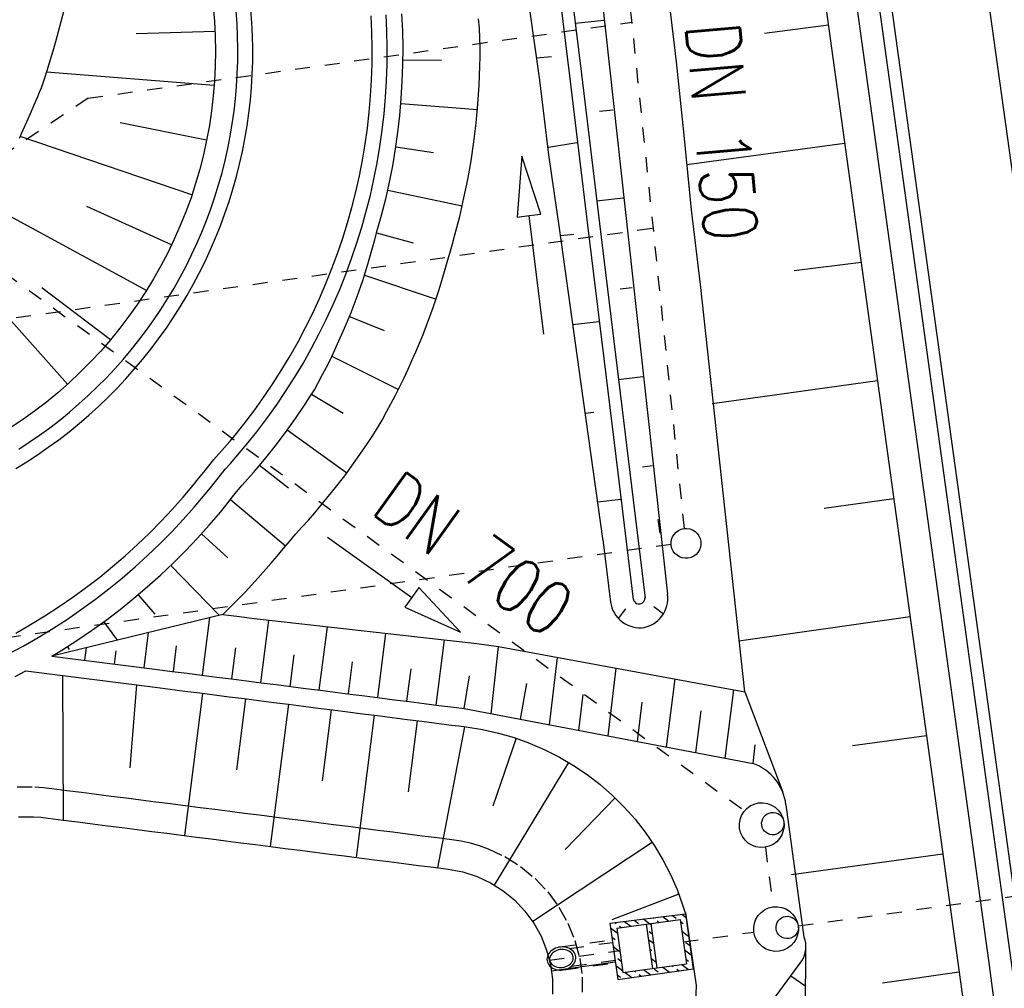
# Model space of a CAD drawing. Extents: x 446457 to 447032, y 444506 to 445688.
# Tile 58 of 83: x 446624 to 446657, y 445306 to 445338. Entities that reach past the tile are written whole.
import ezdxf

# ---------------------------------------------------------------- set-up
doc = ezdxf.new("R2010")
doc.units = 0
doc.header["$LTSCALE"] = 2
doc.header["$MEASUREMENT"] = 0
for name, pattern in [('ACAD_ISO03W100', [0.5, 0.25, -0.25]), ('AUSGEZOGEN', [0]), ('PUNKTX2', [0.5, 0.25, -0.25]), ('STRICHLINIEX2', [0.5, 0.25, -0.25])]:
    doc.linetypes.add(name, pattern=pattern)
doc.layers.get('0').update_dxf_attribs({"linetype": 'AUSGEZOGEN'})
for name, color, linetype in [('DB-Böschungen', 15, 'CONTINUOUS'), ('DB-Dränagesystem_neu', 15, 'CONTINUOUS'), ('DB-Durchlässe', 15, 'CONTINUOUS'), ('DB-Gleisachse', 7, 'CONTINUOUS'), ('DB-GRABEN', 15, 'AUSGEZOGEN'), ('DB-Kabelanlagen', 15, 'CONTINUOUS'), ('DB-LS-Wände', 15, 'CONTINUOUS'), ('DB-RRB_41-205', 15, 'CONTINUOUS'), ('DB-vorhandene_Dränagen', 15, 'CONTINUOUS'), ('DB-Wege', 15, 'CONTINUOUS'), ('FBRTOP', 250, 'AUSGEZOGEN')]:
    doc.layers.add(name, color=color, linetype=linetype)
doc.styles.add('ROMANS', font='romans.shx', dxfattribs={"width": 0.8})

# ---------------------------------------------------------------- blocks, each defined once
blk = doc.blocks.new('*X475')
at = {"color": 0, "linetype": 'ByBlock'}
for p, q in [((-440229, -724061), (-440105, -723938)), ((-439803, -723954), (-439788, -723939)), ((-439670, -724139), (-439470, -723939)), ((-439272, -724060), (-439166, -723954)), ((-439035, -724141), (-438836, -723941)), ((-438530, -723954), (-438518, -723942)), ((-440227, -724378), (-440121, -724272)), ((-439987, -724138), (-439909, -724060)), ((-438718, -724141), (-438636, -724060)), ((-438560, -724301), (-438359, -724101)), ((-440238, -724708), (-440060, -724529)), ((-438560, -724621), (-438530, -724590)), ((-438424, -724484), (-438360, -724420)), ((-440121, -724908), (-440061, -724848)), ((-438561, -724940), (-438361, -724739)), ((-440248, -725354), (-440062, -725167)), ((-440243, -725031), (-440227, -725014)), ((-440062, -725167), (-440032, -725138)), ((-439803, -725226), (-439715, -725139)), ((-439547, -725289), (-439398, -725140)), ((-439230, -725290), (-439166, -725226)), ((-438913, -725291), (-438763, -725141)), ((-438530, -725226), (-438424, -725120)), ((-440227, -725651), (-440121, -725545)), ((-438563, -725578), (-438363, -725377)), ((-440258, -726000), (-440064, -725806)), ((-438564, -725897), (-438530, -725863)), ((-438424, -725757), (-438363, -725696)), ((-440121, -726181), (-440065, -726125)), ((-438565, -726216), (-438364, -726015)), ((-440263, -726323), (-440227, -726287)), ((-440109, -726488), (-439910, -726288)), ((-439792, -726489), (-439697, -726393)), ((-439475, -726489), (-439311, -726325)), ((-439311, -726325), (-439275, -726290)), ((-439060, -726393), (-438958, -726291)), ((-438840, -726491), (-438641, -726292)), ((-438523, -726492), (-438424, -726393))]:
    blk.add_line(p, q, dxfattribs=at)

msp = doc.modelspace()

# ---------------------------------------------------------------- linework, layer by layer
at = {"layer": 'DB-Böschungen', "linetype": 'Continuous'}
for p, q in [((446650.079, 445347.007), (446671.721, 445190.459)), ((446645.892, 445339.564), (446646.192, 445337.064)), ((446651.284, 445338.295), (446649.142, 445338.014)), ((446646.192, 445337.064), (446646.442, 445334.614)), ((446646.442, 445334.614), (446646.692, 445332.114)), ((446651.83, 445334.339), (446646.542, 445333.614)), ((446646.692, 445332.114), (446646.992, 445329.614)), ((446652.382, 445330.348), (446650.142, 445330.064)), ((446646.992, 445329.614), (446648.475, 445315.972)), ((446652.93, 445326.387), (446647.392, 445325.614)), ((446653.476, 445322.437), (446651.142, 445322.114)), ((446654.023, 445318.483), (446648.292, 445317.664)), ((446654.574, 445314.492), (446652.092, 445314.164)), ((446655.121, 445310.537), (446650.049, 445309.839)), ((446655.668, 445306.582), (446653.093, 445306.214))]:
    msp.add_line(p, q, dxfattribs=at)
at = {"layer": 'DB-Dränagesystem_neu', "linetype": 'STRICHLINIEX2'}
for p, q in [((446646.467, 445321.438), (446642.181, 445362.806)), ((446626.498, 445335.853), (446644.71, 445338.399)), ((446622.109, 445328.222), (446645.424, 445331.502)), ((446616.805, 445316.805), (446646.019, 445320.918))]:
    msp.add_line(p, q, dxfattribs=at)
at = {"layer": 'DB-Dränagesystem_neu', "linetype": 'Continuous'}
msp.add_ellipse((446646.519, 445320.941), major_axis=(0.354, 0.354), ratio=1, start_param=4.066813, end_param=10.349998, dxfattribs=at)
at = {"layer": 'DB-Durchlässe', "linetype": 'STRICHLINIEX2'}
for p, q in [((446650.275, 445308.127), (446671.126, 445311.007)), ((446649.174, 445310.765), (446649.429, 445308.768)), ((446646.429, 445307.596), (446648.789, 445307.922)), ((446641.943, 445306.977), (446644.3, 445307.302))]:
    msp.add_line(p, q, dxfattribs=at)
at = {"layer": 'DB-Gleisachse', "linetype": 'Continuous'}
msp.add_line((446655.397, 445348.154), (446660.05, 445314.46), dxfattribs=at)
at = {"layer": 'DB-GRABEN', "linetype": 'Continuous'}
for p, q in [((446642.467, 445350.401), (446645.9, 445319.235)), ((446642.317, 445339.051), (446642.617, 445336.601)), ((446642.717, 445339.101), (446643.017, 445336.651)), ((446641.267, 445338.901), (446641.617, 445336.451)), ((446643.767, 445338.451), (446642.817, 445338.351)), ((446641.517, 445337.201), (446642.017, 445337.251)), ((446642.617, 445336.601), (446642.917, 445334.101)), ((446643.017, 445336.651), (446643.317, 445334.151)), ((446641.617, 445336.451), (446641.917, 445333.951)), ((446644.067, 445335.451), (446643.617, 445335.401)), ((446642.867, 445334.351), (446641.917, 445334.201)), ((446642.917, 445334.101), (446643.217, 445331.601)), ((446643.317, 445334.151), (446643.617, 445331.651)), ((446641.017, 445333.906), (446640.866, 445331.871)), ((446641.66, 445331.97), (446641.017, 445333.906)), ((446641.917, 445333.951), (446642.267, 445331.501)), ((446644.417, 445332.501), (446643.517, 445332.401)), ((446640.866, 445331.871), (446641.263, 445331.921)), ((446641.263, 445331.921), (446641.66, 445331.97)), ((446641.756, 445327.951), (446641.263, 445331.921)), ((446642.267, 445331.501), (446642.998, 445326.281)), ((446643.217, 445331.601), (446644.234, 445323.299)), ((446643.617, 445331.651), (446644.639, 445323.31)), ((446642.317, 445331.251), (446642.767, 445331.301)), ((446644.717, 445329.501), (446644.317, 445329.451)), ((446642.719, 445328.277), (446643.612, 445328.376)), ((446645.07, 445326.521), (446644.258, 445326.42)), ((446642.998, 445326.281), (446643.738, 445321.022)), ((446643.136, 445325.305), (446643.43, 445325.337)), ((446645.394, 445323.539), (446645.062, 445323.497)), ((446644.234, 445323.299), (446644.753, 445319.064)), ((446644.639, 445323.31), (446645.153, 445319.109)), ((446643.553, 445322.333), (446644.342, 445322.42)), ((446645.65, 445321.281), (446645.589, 445321.742)), ((446643.731, 445321.071), (446643.988, 445318.976)), ((446645.436, 445318.822), (446645.762, 445318.584)), ((446645.436, 445318.822), (446645.762, 445318.584)), ((446644.495, 445318.752), (446644.25, 445318.43)), ((446644.495, 445318.752), (446644.25, 445318.43))]:
    msp.add_line(p, q, dxfattribs=at)
for centre, major_axis, start_param, end_param in [((446644.952, 445319.111), (0.141, 0.141), 4.075216, 5.61965), ((446644.952, 445319.111), (0.141, 0.141), 4.075216, 5.61965), ((446644.909, 445319.105), (0.707, 0.707), 4.075216, 5.628789), ((446644.909, 445319.105), (0.707, 0.707), 4.075216, 5.628789), ((446644.979, 445319.115), (0.707, 0.707), 2.495871, 4.075216), ((446644.979, 445319.115), (0.707, 0.707), 2.495871, 4.075216), ((446644.949, 445319.111), (0.141, 0.141), 2.478055, 4.075216), ((446644.949, 445319.111), (0.141, 0.141), 2.478055, 4.075216)]:
    msp.add_ellipse(centre, major_axis=major_axis, ratio=1, start_param=start_param, end_param=end_param, dxfattribs=at)
at = {"layer": 'DB-Kabelanlagen', "linetype": 'Continuous'}
for p, q in [((446651.782, 445347.655), (446659.552, 445291.384)), ((446652.178, 445347.71), (446659.948, 445291.438))]:
    msp.add_line(p, q, dxfattribs=at)
at = {"layer": 'DB-LS-Wände', "linetype": 'Continuous'}
for p, q in [((446651.095, 445347.147), (446652.4, 445337.696)), ((446652.4, 445337.696), (446656.029, 445311.411)), ((446656.029, 445311.411), (446656.642, 445306.97)), ((446656.642, 445306.97), (446666.126, 445238.289))]:
    msp.add_line(p, q, dxfattribs=at)
at = {"layer": 'DB-RRB_41-205', "linetype": 'Continuous'}
for p, q in [((446630.687, 445338.924), (446630.73, 445338.426)), ((446625.697, 445338.828), (446625.587, 445338.407)), ((446637.032, 445338.109), (446637.005, 445338.676)), ((446625.587, 445338.407), (446625.497, 445338.071)), ((446630.73, 445338.426), (446630.755, 445337.926)), ((446639.6, 445338.193), (446639.572, 445338.51)), ((446625.497, 445338.071), (446625.405, 445337.742)), ((446630.748, 445338.083), (446628.102, 445338.004)), ((446630.755, 445337.926), (446630.764, 445337.426)), ((446637.043, 445337.542), (446637.032, 445338.109)), ((446639.628, 445337.558), (446639.6, 445338.193)), ((446625.405, 445337.742), (446625.312, 445337.421)), ((446625.312, 445337.421), (446625.219, 445337.105)), ((446630.764, 445337.426), (446630.756, 445336.926)), ((446637.038, 445336.974), (446637.043, 445337.542)), ((446639.627, 445337.24), (446639.628, 445337.558)), ((446625.219, 445337.105), (446625.124, 445336.796)), ((446637.018, 445336.407), (446637.038, 445336.974)), ((446637.04, 445337.136), (446638.332, 445337.121)), ((446639.618, 445336.921), (446639.627, 445337.24)), ((446625.124, 445336.796), (446625.028, 445336.491)), ((446630.721, 445336.279), (446625.1, 445336.721)), ((446630.756, 445336.926), (446630.732, 445336.427)), ((446639.592, 445336.286), (446639.618, 445336.921)), ((446625.028, 445336.491), (446624.924, 445336.192)), ((446630.732, 445336.427), (446630.691, 445335.929)), ((446636.984, 445335.841), (446637.018, 445336.407)), ((446639.55, 445335.651), (446639.592, 445336.286)), ((446624.865, 445336.045), (446624.803, 445335.9)), ((446624.924, 445336.192), (446624.865, 445336.045)), ((446624.682, 445335.613), (446624.561, 445335.33)), ((446624.803, 445335.9), (446624.682, 445335.613)), ((446630.691, 445335.929), (446630.633, 445335.432)), ((446636.936, 445335.276), (446636.984, 445335.841)), ((446636.972, 445335.676), (446639.534, 445335.469)), ((446639.491, 445335.018), (446639.55, 445335.651)), ((446624.561, 445335.33), (446624.438, 445335.051)), ((446630.633, 445335.432), (446630.559, 445334.938)), ((446624.438, 445335.051), (446624.315, 445334.775)), ((446630.467, 445334.44), (446627.575, 445335.027)), ((446636.871, 445334.712), (446636.936, 445335.276)), ((446639.414, 445334.387), (446639.491, 445335.018)), ((446624.315, 445334.775), (446624.191, 445334.502)), ((446630.559, 445334.938), (446630.468, 445334.446)), ((446636.791, 445334.15), (446636.871, 445334.712)), ((446629.975, 445332.611), (446624.224, 445334.573)), ((446630.468, 445334.446), (446630.361, 445333.958)), ((446639.32, 445333.758), (446639.414, 445334.387)), ((446636.696, 445333.591), (446636.791, 445334.15)), ((446636.801, 445334.221), (446638.068, 445334.035)), ((446630.361, 445333.958), (446630.238, 445333.473)), ((446639.21, 445333.132), (446639.32, 445333.758)), ((446630.238, 445333.473), (446630.099, 445332.993)), ((446636.587, 445333.034), (446636.696, 445333.591)), ((446630.099, 445332.993), (446629.944, 445332.518)), ((446636.465, 445332.48), (446636.587, 445333.034)), ((446639.084, 445332.509), (446639.21, 445333.132)), ((446636.532, 445332.774), (446639.026, 445332.249)), ((446628.453, 445329.412), (446622.93, 445332.406)), ((446629.944, 445332.518), (446629.773, 445332.048)), ((446636.325, 445331.93), (446636.465, 445332.48)), ((446638.942, 445331.89), (446639.084, 445332.509)), ((446629.295, 445330.936), (446626.454, 445332.227)), ((446629.773, 445332.048), (446629.586, 445331.584)), ((446636.171, 445331.384), (446636.248, 445331.657)), ((446636.248, 445331.657), (446636.325, 445331.93)), ((446638.783, 445331.275), (446638.942, 445331.89)), ((446629.586, 445331.584), (446629.384, 445331.126)), ((446636.098, 445331.109), (446636.171, 445331.384)), ((446636.16, 445331.343), (446637.385, 445331.011)), ((446629.384, 445331.126), (446629.167, 445330.676)), ((446636.026, 445330.834), (446636.098, 445331.109)), ((446638.695, 445330.97), (446638.783, 445331.275)), ((446625.813, 445326.275), (446621.749, 445330.814)), ((446629.167, 445330.676), (446628.935, 445330.233)), ((446635.868, 445330.288), (446636.026, 445330.834)), ((446638.522, 445330.358), (446638.606, 445330.665)), ((446638.606, 445330.665), (446638.695, 445330.97)), ((446638.437, 445330.052), (446638.522, 445330.358)), ((446628.935, 445330.233), (446628.689, 445329.798)), ((446635.695, 445329.745), (446635.868, 445330.288)), ((446638.347, 445329.747), (446638.437, 445330.052)), ((446628.689, 445329.798), (446628.428, 445329.372)), ((446635.506, 445329.207), (446635.695, 445329.745)), ((446635.754, 445329.923), (446638.149, 445329.124)), ((446638.252, 445329.443), (446638.347, 445329.747)), ((446627.247, 445327.759), (446624.945, 445329.496)), ((446628.428, 445329.372), (446628.153, 445328.954)), ((446638.052, 445328.838), (446638.252, 445329.443)), ((446635.303, 445328.673), (446635.506, 445329.207)), ((446628.153, 445328.954), (446627.864, 445328.546)), ((446637.834, 445328.24), (446638.052, 445328.838)), ((446627.864, 445328.546), (446627.562, 445328.147)), ((446635.085, 445328.145), (446635.303, 445328.673)), ((446635.249, 445328.541), (446636.414, 445328.07)), ((446627.562, 445328.147), (446627.247, 445327.759)), ((446634.854, 445327.621), (446635.085, 445328.145)), ((446637.719, 445327.942), (446637.834, 445328.24)), ((446627.247, 445327.759), (446626.919, 445327.382)), ((446637.599, 445327.647), (446637.719, 445327.942)), ((446626.919, 445327.382), (446626.578, 445327.016)), ((446634.609, 445327.103), (446634.854, 445327.621)), ((446637.471, 445327.354), (446637.599, 445327.647)), ((446634.48, 445326.847), (446634.609, 445327.103)), ((446634.662, 445327.213), (446636.894, 445326.099)), ((446637.211, 445326.771), (446637.34, 445327.064)), ((446637.34, 445327.064), (446637.471, 445327.354)), ((446626.578, 445327.016), (446626.226, 445326.661)), ((446634.348, 445326.592), (446634.48, 445326.847)), ((446637.08, 445326.48), (446637.211, 445326.771)), ((446626.226, 445326.661), (446625.862, 445326.319)), ((446634.215, 445326.338), (446634.348, 445326.592)), ((446636.941, 445326.192), (446637.08, 445326.48)), ((446625.862, 445326.319), (446625.487, 445325.988)), ((446633.923, 445325.844), (446634.074, 445326.088)), ((446634.074, 445326.088), (446634.215, 445326.338)), ((446636.796, 445325.907), (446636.941, 445326.192)), ((446625.487, 445325.988), (446625.101, 445325.67)), ((446633.765, 445325.604), (446633.923, 445325.844)), ((446633.982, 445325.937), (446635.041, 445325.299)), ((446636.495, 445325.343), (446636.796, 445325.907)), ((446625.101, 445325.67), (446624.704, 445325.366)), ((446633.445, 445325.128), (446633.765, 445325.604)), ((446624.298, 445325.075), (446623.882, 445324.797)), ((446624.704, 445325.366), (446624.298, 445325.075)), ((446633.112, 445324.66), (446633.445, 445325.128)), ((446636.179, 445324.786), (446636.34, 445325.062)), ((446636.34, 445325.062), (446636.495, 445325.343)), ((446633.169, 445324.739), (446635.159, 445323.302)), ((446636.007, 445324.516), (446636.179, 445324.786)), ((446632.765, 445324.202), (446633.112, 445324.66)), ((446635.829, 445324.25), (446636.007, 445324.516)), ((446632.406, 445323.754), (446632.765, 445324.202)), ((446635.465, 445323.724), (446635.829, 445324.25)), ((446632.223, 445323.533), (446632.406, 445323.754)), ((446632.036, 445323.315), (446632.223, 445323.533)), ((446632.242, 445323.556), (446633.203, 445322.805)), ((446635.089, 445323.207), (446635.465, 445323.724)), ((446631.655, 445322.886), (446631.845, 445323.101)), ((446631.845, 445323.101), (446632.036, 445323.315)), ((446634.697, 445322.702), (446635.089, 445323.207)), ((446631.47, 445322.665), (446631.655, 445322.886)), ((446631.109, 445322.215), (446631.29, 445322.44)), ((446631.29, 445322.44), (446631.47, 445322.665)), ((446634.292, 445322.207), (446634.697, 445322.702)), ((446630.926, 445321.99), (446631.109, 445322.215)), ((446631.266, 445322.41), (446633.11, 445320.854)), ((446634.085, 445321.963), (446634.292, 445322.207)), ((446630.55, 445321.549), (446630.926, 445321.99)), ((446633.875, 445321.723), (446634.085, 445321.963)), ((446630.16, 445321.116), (446630.55, 445321.549)), ((446633.445, 445321.25), (446633.659, 445321.487)), ((446633.659, 445321.487), (446633.875, 445321.723)), ((446629.759, 445320.692), (446630.16, 445321.116)), ((446630.29, 445321.258), (446631.181, 445320.454)), ((446633.237, 445321.007), (446633.445, 445321.25)), ((446634.512, 445321.154), (446637.336, 445319.133)), ((446633.033, 445320.76), (446633.237, 445321.007)), ((446629.346, 445320.278), (446629.759, 445320.692)), ((446632.621, 445320.267), (446632.828, 445320.512)), ((446632.828, 445320.512), (446633.033, 445320.76)), ((446628.919, 445319.875), (446629.346, 445320.278)), ((446629.268, 445320.203), (446630.885, 445318.531)), ((446632.195, 445319.783), (446632.621, 445320.267)), ((446628.481, 445319.483), (446628.919, 445319.875)), ((446628.031, 445319.101), (446628.481, 445319.483)), ((446631.756, 445319.31), (446632.195, 445319.783)), ((446637.568, 445319.458), (446637.336, 445319.133)), ((446638.962, 445317.969), (446637.568, 445319.458)), ((446628.176, 445319.223), (446628.727, 445318.57)), ((446631.304, 445318.847), (446631.756, 445319.31)), ((446637.336, 445319.133), (446637.103, 445318.807)), ((446627.57, 445318.73), (446628.031, 445319.101)), ((446631.01, 445318.561), (446631.304, 445318.847)), ((446637.103, 445318.807), (446638.962, 445317.969)), ((446631.01, 445318.561), (446625.286, 445317.166)), ((446627.099, 445318.37), (446627.57, 445318.73)), ((446631.01, 445318.561), (446631.568, 445318.49)), ((446631.568, 445318.49), (446632.064, 445318.427)), ((446626.616, 445318.024), (446627.099, 445318.37)), ((446627.021, 445318.314), (446627.47, 445317.698)), ((446630.33, 445316.523), (446630.576, 445318.455)), ((446632.064, 445318.427), (446632.561, 445318.368)), ((446632.285, 445316.274), (446632.552, 445318.369)), ((446632.561, 445318.368), (446633.058, 445318.313)), ((446633.058, 445318.313), (446633.555, 445318.257)), ((446633.555, 445318.257), (446634.052, 445318.201)), ((446634.052, 445318.201), (446634.548, 445318.146)), ((446634.24, 445316.025), (446634.511, 445318.15)), ((446634.548, 445318.146), (446635.045, 445318.09)), ((446626.122, 445317.69), (446626.616, 445318.024)), ((446628.375, 445316.772), (446628.525, 445317.955)), ((446635.045, 445318.09), (446635.542, 445318.034)), ((446635.542, 445318.034), (446636.039, 445317.979)), ((446636.039, 445317.979), (446636.536, 445317.923)), ((446636.196, 445315.775), (446636.47, 445317.93)), ((446636.536, 445317.923), (446637.033, 445317.867)), ((446637.033, 445317.867), (446637.53, 445317.812)), ((446637.53, 445317.812), (446638.027, 445317.756)), ((446625.618, 445317.368), (446626.122, 445317.69)), ((446625.799, 445317.482), (446625.86, 445317.385)), ((446629.352, 445316.648), (446629.461, 445317.506)), ((446638.027, 445317.756), (446638.524, 445317.7)), ((446638.147, 445315.527), (446638.433, 445317.711)), ((446638.524, 445317.7), (446639.021, 445317.645)), ((446639.021, 445317.645), (446639.518, 445317.589)), ((446639.518, 445317.589), (446640.234, 445317.488)), ((446639.992, 445315.236), (446640.239, 445317.487)), ((446640.239, 445317.487), (446648.484, 445315.971)), ((446625.286, 445317.166), (446625.618, 445317.368)), ((446625.286, 445317.166), (446628.822, 445316.715)), ((446626.391, 445317.025), (446626.444, 445317.448)), ((446627.383, 445316.899), (446627.439, 445317.341)), ((446631.307, 445316.399), (446631.441, 445317.444)), ((446633.263, 445316.149), (446633.397, 445317.204)), ((446635.218, 445315.9), (446635.354, 445316.97)), ((446641.951, 445314.865), (446642.215, 445317.123)), ((446624.051, 445316.478), (446624.416, 445316.672)), ((446624.416, 445316.672), (446628.746, 445316.12)), ((446625.64, 445316.516), (446625.659, 445311.675)), ((446628.822, 445316.715), (446629.318, 445316.652)), ((446629.318, 445316.652), (446629.814, 445316.589)), ((446629.814, 445316.589), (446630.31, 445316.526)), ((446630.31, 445316.526), (446630.806, 445316.463)), ((446637.173, 445315.651), (446637.312, 445316.736)), ((446639.095, 445315.406), (446639.269, 445316.502)), ((446643.91, 445314.493), (446644.181, 445316.762)), ((446628.115, 445316.201), (446627.89, 445313.428)), ((446630.806, 445316.463), (446631.302, 445316.399)), ((446631.302, 445316.399), (446631.798, 445316.336)), ((446631.798, 445316.336), (446632.294, 445316.273)), ((446632.294, 445316.273), (446632.79, 445316.21)), ((446632.79, 445316.21), (446633.285, 445316.146)), ((446640.972, 445315.05), (446641.193, 445316.253)), ((446645.869, 445314.122), (446646.15, 445316.4)), ((446628.746, 445316.12), (446629.242, 445316.057)), ((446629.242, 445316.057), (446629.738, 445315.994)), ((446630.329, 445315.918), (446629.722, 445311.157)), ((446629.738, 445315.994), (446630.234, 445315.931)), ((446630.234, 445315.931), (446630.73, 445315.867)), ((446630.73, 445315.867), (446631.226, 445315.804)), ((446633.285, 445316.146), (446633.781, 445316.083)), ((446633.781, 445316.083), (446634.277, 445316.02)), ((446634.277, 445316.02), (446634.773, 445315.957)), ((446634.773, 445315.957), (446635.269, 445315.893)), ((446635.269, 445315.893), (446635.765, 445315.83)), ((446635.765, 445315.83), (446636.261, 445315.767)), ((446642.931, 445314.679), (446643.071, 445315.874)), ((446647.828, 445313.75), (446648.119, 445316.038)), ((446648.484, 445315.971), (446649.755, 445312.613)), ((446631.226, 445315.804), (446631.722, 445315.741)), ((446631.766, 445315.735), (446631.463, 445313.354)), ((446631.722, 445315.741), (446632.218, 445315.678)), ((446632.218, 445315.678), (446632.714, 445315.614)), ((446633.204, 445315.552), (446632.597, 445310.791)), ((446632.714, 445315.614), (446633.21, 445315.551)), ((446633.21, 445315.551), (446633.706, 445315.488)), ((446636.261, 445315.767), (446636.757, 445315.704)), ((446636.757, 445315.704), (446637.253, 445315.641)), ((446637.253, 445315.641), (446637.749, 445315.577)), ((446637.749, 445315.577), (446638.245, 445315.514)), ((446638.245, 445315.514), (446638.741, 445315.451)), ((446644.89, 445314.307), (446645.05, 445315.624)), ((446633.706, 445315.488), (446634.202, 445315.425)), ((446634.202, 445315.425), (446634.698, 445315.362)), ((446634.641, 445315.369), (446634.338, 445312.988)), ((446634.698, 445315.362), (446635.194, 445315.298)), ((446635.194, 445315.298), (446635.69, 445315.235)), ((446636.079, 445315.185), (446635.472, 445310.424)), ((446635.69, 445315.235), (446636.186, 445315.172)), ((446636.186, 445315.172), (446636.682, 445315.109)), ((446638.741, 445315.451), (446639.095, 445315.406)), ((446639.095, 445315.406), (446648.77, 445313.572)), ((446646.849, 445313.936), (446647.023, 445315.329)), ((446636.682, 445315.109), (446637.178, 445315.045)), ((446637.178, 445315.045), (446637.673, 445314.982)), ((446637.516, 445315.002), (446637.213, 445312.621)), ((446637.673, 445314.982), (446638.169, 445314.919)), ((446638.169, 445314.919), (446638.665, 445314.856)), ((446638.665, 445314.856), (446638.914, 445314.825)), ((446639.104, 445314.8), (446638.197, 445310.077)), ((446638.914, 445314.825), (446639.161, 445314.792)), ((446639.161, 445314.792), (446639.701, 445314.705)), ((446639.701, 445314.705), (446640.236, 445314.587)), ((446640.236, 445314.587), (446640.764, 445314.435)), ((446640.83, 445314.413), (446640.051, 445312.142)), ((446640.764, 445314.435), (446641.282, 445314.249)), ((446641.282, 445314.249), (446641.787, 445314.031)), ((446648.77, 445313.572), (446648.838, 445314.192)), ((446641.787, 445314.031), (446642.277, 445313.783)), ((446642.585, 445313.605), (446640.099, 445309.499)), ((446642.277, 445313.783), (446642.751, 445313.504)), ((446642.751, 445313.504), (446643.207, 445313.196)), ((446643.207, 445313.196), (446643.642, 445312.86)), ((446643.642, 445312.86), (446644.056, 445312.498)), ((446644.142, 445312.414), (446642.475, 445310.688)), ((446644.056, 445312.498), (446644.446, 445312.11)), ((446644.446, 445312.11), (446644.811, 445311.699)), ((446650.478, 445307.752), (446649.866, 445312.188)), ((446624.165, 445311.787), (446624.665, 445311.785)), ((446624.665, 445311.785), (446624.914, 445311.766)), ((446624.914, 445311.766), (446625.163, 445311.738)), ((446625.163, 445311.738), (446625.659, 445311.675)), ((446625.659, 445311.675), (446626.155, 445311.612)), ((446626.155, 445311.612), (446626.651, 445311.549)), ((446626.651, 445311.549), (446627.147, 445311.485)), ((446644.811, 445311.699), (446645.15, 445311.266)), ((446627.147, 445311.485), (446627.643, 445311.422)), ((446627.643, 445311.422), (446628.139, 445311.359)), ((446628.139, 445311.359), (446628.635, 445311.296)), ((446628.635, 445311.296), (446629.131, 445311.232)), ((446629.131, 445311.232), (446629.627, 445311.169)), ((446645.15, 445311.266), (446645.461, 445310.812)), ((446629.627, 445311.169), (446630.123, 445311.106)), ((446630.123, 445311.106), (446630.619, 445311.043)), ((446630.619, 445311.043), (446631.115, 445310.979)), ((446631.115, 445310.979), (446631.611, 445310.916)), ((446631.611, 445310.916), (446632.107, 445310.853)), ((446645.39, 445310.919), (446641.386, 445308.274)), ((446632.107, 445310.853), (446632.603, 445310.79)), ((446632.603, 445310.79), (446633.099, 445310.727)), ((446633.099, 445310.727), (446633.595, 445310.663)), ((446633.595, 445310.663), (446634.091, 445310.6)), ((446634.091, 445310.6), (446634.587, 445310.537)), ((446645.461, 445310.812), (446645.743, 445310.34)), ((446634.587, 445310.537), (446635.083, 445310.474)), ((446635.083, 445310.474), (446635.579, 445310.41)), ((446635.579, 445310.41), (446636.074, 445310.347)), ((446636.074, 445310.347), (446636.57, 445310.284)), ((446636.57, 445310.284), (446637.066, 445310.221)), ((446645.743, 445310.34), (446645.996, 445309.852)), ((446637.066, 445310.221), (446637.562, 445310.157)), ((446637.562, 445310.157), (446638.058, 445310.094)), ((446638.058, 445310.094), (446638.307, 445310.064)), ((446638.307, 445310.064), (446638.554, 445310.031)), ((446638.554, 445310.031), (446638.801, 445309.99)), ((446638.801, 445309.99), (446639.045, 445309.938)), ((446639.045, 445309.938), (446639.521, 445309.784)), ((446639.521, 445309.784), (446639.973, 445309.572)), ((446639.973, 445309.572), (446640.396, 445309.305)), ((446645.996, 445309.852), (446646.217, 445309.348)), ((446640.396, 445309.305), (446640.782, 445308.988)), ((446646.217, 445309.348), (446646.406, 445308.832)), ((446640.782, 445308.988), (446641.125, 445308.625)), ((446646.279, 445309.187), (446644.037, 445308.33)), ((446641.125, 445308.625), (446641.42, 445308.222)), ((446646.406, 445308.832), (446646.485, 445308.567)), ((446643.971, 445308.22), (446646.502, 445308.537)), ((446644.197, 445308.05), (446646.326, 445308.343)), ((446646.326, 445308.343), (446646.531, 445306.858)), ((446646.497, 445308.569), (446646.853, 445306.13)), ((446646.502, 445308.537), (446646.757, 445306.687)), ((446641.42, 445308.222), (446641.663, 445307.785)), ((446643.971, 445308.22), (446644.231, 445306.338)), ((446644.197, 445308.05), (446644.402, 445306.564)), ((446645.187, 445308.186), (446645.392, 445306.7)), ((446645.336, 445308.207), (446645.541, 445306.721)), ((446641.663, 445307.785), (446641.85, 445307.321)), ((446641.85, 445307.321), (446641.977, 445306.838)), ((446641.995, 445307.286), (446641.955, 445307.246)), ((446642.04, 445307.322), (446641.995, 445307.286)), ((446642.091, 445307.353), (446642.04, 445307.322)), ((446642.098, 445307.259), (446642.056, 445307.227)), ((446642.146, 445307.379), (446642.091, 445307.353)), ((446642.145, 445307.286), (446642.098, 445307.259)), ((446642.196, 445307.307), (446642.145, 445307.286)), ((446642.203, 445307.399), (446642.146, 445307.379)), ((446642.25, 445307.324), (446642.196, 445307.307)), ((446642.264, 445307.414), (446642.203, 445307.399)), ((446642.306, 445307.334), (446642.25, 445307.324)), ((446642.325, 445307.422), (446642.264, 445307.414)), ((446642.363, 445307.339), (446642.306, 445307.334)), ((446642.387, 445307.424), (446642.325, 445307.422)), ((446642.419, 445307.337), (446642.363, 445307.339)), ((446642.448, 445307.419), (446642.387, 445307.424)), ((446642.474, 445307.33), (446642.419, 445307.337)), ((446642.508, 445307.409), (446642.448, 445307.419)), ((446642.526, 445307.316), (446642.474, 445307.33)), ((446642.565, 445307.392), (446642.508, 445307.409)), ((446642.575, 445307.296), (446642.526, 445307.316)), ((446642.618, 445307.369), (446642.565, 445307.392)), ((446642.619, 445307.272), (446642.575, 445307.296)), ((446642.667, 445307.341), (446642.618, 445307.369)), ((446642.657, 445307.242), (446642.619, 445307.272)), ((446642.711, 445307.308), (446642.667, 445307.341)), ((446642.748, 445307.271), (446642.711, 445307.308)), ((446642.779, 445307.229), (446642.748, 445307.271)), ((446650.488, 445298.062), (446650.532, 445307.438)), ((446641.865, 445307.059), (446641.862, 445307.01)), ((446641.862, 445307.01), (446641.867, 445306.961)), ((446641.877, 445307.109), (446641.865, 445307.059)), ((446641.867, 445306.961), (446641.879, 445306.913)), ((446641.896, 445307.157), (446641.877, 445307.109)), ((446641.922, 445307.203), (446641.896, 445307.157)), ((446641.955, 445307.246), (446641.922, 445307.203)), ((446641.954, 445307.07), (446641.947, 445307.027)), ((446641.947, 445307.027), (446641.949, 445306.984)), ((446641.949, 445306.984), (446641.959, 445306.942)), ((446641.968, 445307.112), (446641.954, 445307.07)), ((446641.959, 445306.942), (446641.976, 445306.902)), ((446641.99, 445307.153), (446641.968, 445307.112)), ((446642.02, 445307.192), (446641.99, 445307.153)), ((446642.056, 445307.227), (446642.02, 445307.192)), ((446642.69, 445307.209), (446642.657, 445307.242)), ((446642.715, 445307.172), (446642.69, 445307.209)), ((446642.7, 445306.921), (446642.723, 445306.962)), ((446642.732, 445307.132), (446642.715, 445307.172)), ((446642.723, 445306.962), (446642.737, 445307.004)), ((446642.742, 445307.09), (446642.732, 445307.132)), ((446642.737, 445307.004), (446642.744, 445307.047)), ((446642.744, 445307.047), (446642.742, 445307.09)), ((446642.803, 445307.185), (446642.779, 445307.229)), ((446642.783, 445306.894), (446642.806, 445306.941)), ((446642.819, 445307.138), (446642.803, 445307.185)), ((446642.806, 445306.941), (446642.821, 445306.99)), ((446642.828, 445307.089), (446642.819, 445307.138)), ((446642.821, 445306.99), (446642.828, 445307.04)), ((446642.828, 445307.04), (446642.828, 445307.089)), ((446645.336, 445300.117), (446650.399, 445306.954)), ((446641.879, 445306.913), (446641.899, 445306.867)), ((446641.899, 445306.867), (446641.926, 445306.824)), ((446641.926, 445306.824), (446641.961, 445306.784)), ((446641.961, 445306.784), (446642.001, 445306.749)), ((446641.976, 445306.902), (446642.001, 445306.865)), ((446641.977, 445306.838), (446642.043, 445306.343)), ((446642.001, 445306.865), (446642.033, 445306.832)), ((446642.001, 445306.749), (446642.048, 445306.718)), ((446644.151, 445306.918), (446642.015, 445306.609)), ((446642.033, 445306.832), (446642.072, 445306.802)), ((446642.048, 445306.718), (446642.099, 445306.693)), ((446642.072, 445306.802), (446642.116, 445306.778)), ((446642.099, 445306.693), (446642.154, 445306.673)), ((446642.116, 445306.778), (446642.165, 445306.758)), ((446642.154, 445306.673), (446642.212, 445306.659)), ((446642.165, 445306.758), (446642.217, 445306.745)), ((446642.212, 445306.659), (446642.273, 445306.652)), ((446642.217, 445306.745), (446642.272, 445306.737)), ((446642.272, 445306.737), (446642.328, 445306.735)), ((446642.273, 445306.652), (446642.335, 445306.65)), ((446642.328, 445306.735), (446642.385, 445306.74)), ((446642.335, 445306.65), (446642.396, 445306.655)), ((446642.385, 445306.74), (446642.441, 445306.75)), ((446642.396, 445306.655), (446642.457, 445306.667)), ((446642.441, 445306.75), (446642.495, 445306.767)), ((446642.457, 445306.667), (446642.517, 445306.684)), ((446642.495, 445306.767), (446642.546, 445306.789)), ((446642.517, 445306.684), (446642.573, 445306.707)), ((446642.546, 445306.789), (446642.593, 445306.816)), ((446642.573, 445306.707), (446642.626, 445306.736)), ((446642.593, 445306.816), (446642.635, 445306.847)), ((446642.626, 445306.736), (446642.674, 445306.77)), ((446642.635, 445306.847), (446642.671, 445306.882)), ((446642.671, 445306.882), (446642.7, 445306.921)), ((446642.674, 445306.77), (446642.716, 445306.808)), ((446642.716, 445306.808), (446642.753, 445306.849)), ((446642.753, 445306.849), (446642.783, 445306.894)), ((446644.231, 445306.338), (446646.757, 445306.687)), ((446644.402, 445306.564), (446646.531, 445306.858)), ((446642.043, 445306.343), (446642.047, 445305.843)), ((446650.027, 445306.452), (446650.526, 445306.113)), ((446646.853, 445306.13), (446646.84, 445305.58))]:
    msp.add_line(p, q, dxfattribs=at)
at = {"layer": 'DB-RRB_41-205', "linetype": 'STRICHLINIEX2'}
msp.add_line((446620.479, 445332.358), (446648.475, 445311.983), dxfattribs=at)
at = {"layer": 'DB-RRB_41-205', "linetype": 'PUNKTX2'}
for p, q in [((446624.123, 445312.786), (446624.714, 445312.784)), ((446624.714, 445312.784), (446625.002, 445312.762)), ((446625.002, 445312.762), (446625.289, 445312.73)), ((446625.289, 445312.73), (446625.785, 445312.667)), ((446625.785, 445312.667), (446626.281, 445312.604)), ((446626.281, 445312.604), (446626.777, 445312.541)), ((446626.777, 445312.541), (446627.273, 445312.477)), ((446627.273, 445312.477), (446627.769, 445312.414)), ((446627.769, 445312.414), (446628.265, 445312.351)), ((446628.265, 445312.351), (446628.761, 445312.288)), ((446628.761, 445312.288), (446629.257, 445312.224)), ((446629.257, 445312.224), (446629.753, 445312.161)), ((446629.753, 445312.161), (446630.249, 445312.098)), ((446630.249, 445312.098), (446630.745, 445312.035)), ((446630.745, 445312.035), (446631.241, 445311.971)), ((446631.241, 445311.971), (446631.737, 445311.908)), ((446631.737, 445311.908), (446632.233, 445311.845)), ((446632.233, 445311.845), (446632.729, 445311.782)), ((446632.729, 445311.782), (446633.225, 445311.718)), ((446633.225, 445311.718), (446633.721, 445311.655)), ((446633.721, 445311.655), (446634.217, 445311.592)), ((446634.217, 445311.592), (446634.713, 445311.529)), ((446634.713, 445311.529), (446635.209, 445311.466)), ((446635.209, 445311.466), (446635.705, 445311.402)), ((446635.705, 445311.402), (446636.201, 445311.339)), ((446636.201, 445311.339), (446636.697, 445311.276)), ((446636.697, 445311.276), (446637.193, 445311.213)), ((446637.193, 445311.213), (446637.689, 445311.149)), ((446637.689, 445311.149), (446638.185, 445311.086)), ((446638.185, 445311.086), (446638.433, 445311.056)), ((446638.433, 445311.056), (446638.681, 445311.023)), ((446638.681, 445311.023), (446638.989, 445310.973)), ((446638.989, 445310.973), (446639.293, 445310.906)), ((446639.293, 445310.906), (446639.593, 445310.82)), ((446639.593, 445310.82), (446639.888, 445310.714)), ((446639.888, 445310.714), (446640.453, 445310.449)), ((446640.453, 445310.449), (446640.981, 445310.115)), ((446640.981, 445310.115), (446641.464, 445309.719)), ((446641.464, 445309.719), (446641.893, 445309.265)), ((446641.893, 445309.265), (446642.262, 445308.761)), ((446642.262, 445308.761), (446642.566, 445308.216)), ((446642.566, 445308.216), (446642.799, 445307.636)), ((446642.799, 445307.636), (446642.958, 445307.032)), ((446642.958, 445307.032), (446643.041, 445306.413)), ((446643.041, 445306.413), (446643.046, 445305.788))]:
    msp.add_line(p, q, dxfattribs=at)
at = {"layer": 'DB-RRB_41-205', "linetype": 'ACAD_ISO03W100'}
for p, q in [((446642.306, 445307.425), (446644.048, 445307.666)), ((446642.605, 445307.376), (446644.06, 445307.576)), ((446642.688, 445306.782), (446644.142, 445306.982)), ((446642.412, 445306.653), (446644.154, 445306.893))]:
    msp.add_line(p, q, dxfattribs=at)
at = {"layer": 'DB-RRB_41-205', "linetype": 'Continuous'}
for centre, major_axis, start_param, end_param in [((446648.176, 445311.976), (1.204, 1.204), 5.622907, 6.712608), ((446649.052, 445311.504), (0.53, 0.53), 4.066813, 10.349998), ((446649.425, 445311.556), (0.265, 0.265), 4.066813, 10.349998), ((446649.532, 445308.025), (0.53, 0.53), 4.066813, 10.349998), ((446649.906, 445308.076), (0.265, 0.265), 4.066813, 10.349998), ((446649.586, 445307.438), (0.669, 0.669), 4.961634, 5.836119)]:
    msp.add_ellipse(centre, major_axis=major_axis, ratio=1, start_param=start_param, end_param=end_param, dxfattribs=at)
at = {"layer": 'DB-vorhandene_Dränagen', "linetype": 'ACAD_ISO03W100'}
msp.add_line((446626.498, 445335.853), (446590.466, 445311.513), dxfattribs=at)
at = {"layer": 'DB-Wege', "linetype": 'Continuous'}
for p, q in [((446631.485, 445338.346), (446631.454, 445338.766)), ((446631.984, 445338.377), (446631.952, 445338.809)), ((446636.003, 445338.075), (446635.977, 445338.615)), ((446636.503, 445338.092), (446636.476, 445338.645)), ((446631.505, 445337.927), (446631.485, 445338.346)), ((446632.005, 445337.944), (446631.984, 445338.377)), ((446631.513, 445337.509), (446631.505, 445337.927)), ((446632.013, 445337.511), (446632.005, 445337.944)), ((446636.013, 445337.535), (446636.003, 445338.075)), ((446636.513, 445337.538), (446636.503, 445338.092)), ((446631.509, 445337.088), (446631.513, 445337.509)), ((446632.009, 445337.077), (446632.013, 445337.511)), ((446636.008, 445336.996), (446636.013, 445337.535)), ((446636.508, 445336.985), (446636.513, 445337.538)), ((446631.494, 445336.668), (446631.509, 445337.088)), ((446631.994, 445336.645), (446632.009, 445337.077)), ((446635.989, 445336.456), (446636.008, 445336.996)), ((446636.489, 445336.433), (446636.508, 445336.985)), ((446631.469, 445336.248), (446631.494, 445336.668)), ((446631.968, 445336.212), (446631.994, 445336.645)), ((446635.957, 445335.917), (446635.989, 445336.456)), ((446636.456, 445335.881), (446636.489, 445336.433)), ((446631.434, 445335.83), (446631.469, 445336.248)), ((446631.932, 445335.78), (446631.968, 445336.212)), ((446631.386, 445335.414), (446631.434, 445335.83)), ((446631.882, 445335.35), (446631.932, 445335.78)), ((446635.912, 445335.379), (446635.957, 445335.917)), ((446636.409, 445335.329), (446636.456, 445335.881)), ((446631.326, 445334.998), (446631.386, 445335.414)), ((446631.82, 445334.921), (446631.882, 445335.35)), ((446635.849, 445334.843), (446635.912, 445335.379)), ((446636.345, 445334.778), (446636.409, 445335.329)), ((446631.256, 445334.583), (446631.326, 445334.998)), ((446631.748, 445334.494), (446631.82, 445334.921)), ((446635.773, 445334.308), (446635.849, 445334.843)), ((446636.267, 445334.231), (446636.345, 445334.778)), ((446631.176, 445334.17), (446631.256, 445334.583)), ((446631.665, 445334.068), (446631.748, 445334.494)), ((446635.683, 445333.776), (446635.773, 445334.308)), ((446631.085, 445333.761), (446631.176, 445334.17)), ((446631.571, 445333.645), (446631.665, 445334.068)), ((446636.175, 445333.686), (446636.267, 445334.231)), ((446630.982, 445333.355), (446631.085, 445333.761)), ((446631.465, 445333.225), (446631.571, 445333.645)), ((446635.58, 445333.246), (446635.683, 445333.776)), ((446636.069, 445333.144), (446636.175, 445333.686)), ((446630.867, 445332.951), (446630.982, 445333.355)), ((446631.347, 445332.809), (446631.465, 445333.225)), ((446635.463, 445332.719), (446635.58, 445333.246)), ((446635.949, 445332.603), (446636.069, 445333.144)), ((446630.743, 445332.549), (446630.867, 445332.951)), ((446631.218, 445332.395), (446631.347, 445332.809)), ((446635.33, 445332.195), (446635.463, 445332.719)), ((446630.608, 445332.15), (446630.743, 445332.549)), ((446631.08, 445331.984), (446631.218, 445332.395)), ((446635.813, 445332.066), (446635.949, 445332.603)), ((446630.464, 445331.757), (446630.608, 445332.15)), ((446630.931, 445331.577), (446631.08, 445331.984)), ((446635.183, 445331.676), (446635.33, 445332.195)), ((446635.662, 445331.534), (446635.813, 445332.066)), ((446630.308, 445331.368), (446630.464, 445331.757)), ((446635.023, 445331.16), (446635.183, 445331.676)), ((446630.14, 445330.982), (446630.308, 445331.368)), ((446630.769, 445331.175), (446630.931, 445331.577)), ((446635.499, 445331.006), (446635.662, 445331.534)), ((446630.597, 445330.778), (446630.769, 445331.175)), ((446634.85, 445330.648), (446635.023, 445331.16)), ((446635.322, 445330.482), (446635.499, 445331.006)), ((446629.963, 445330.601), (446630.14, 445330.982)), ((446630.414, 445330.385), (446630.597, 445330.778)), ((446629.777, 445330.224), (446629.963, 445330.601)), ((446630.222, 445329.996), (446630.414, 445330.385)), ((446634.664, 445330.142), (446634.85, 445330.648)), ((446635.131, 445329.962), (446635.322, 445330.482)), ((446629.582, 445329.853), (446629.777, 445330.224)), ((446634.463, 445329.64), (446634.664, 445330.142)), ((446629.375, 445329.488), (446629.582, 445329.853)), ((446630.021, 445329.613), (446630.222, 445329.996)), ((446634.924, 445329.448), (446635.131, 445329.962)), ((446629.158, 445329.128), (446629.375, 445329.488)), ((446629.807, 445329.236), (446630.021, 445329.613)), ((446634.248, 445329.145), (446634.463, 445329.64)), ((446634.705, 445328.94), (446634.924, 445329.448)), ((446628.932, 445328.774), (446629.158, 445329.128)), ((446629.583, 445328.865), (446629.807, 445329.236)), ((446634.021, 445328.655), (446634.248, 445329.145)), ((446628.697, 445328.425), (446628.932, 445328.774)), ((446629.35, 445328.5), (446629.583, 445328.865)), ((446634.472, 445328.439), (446634.705, 445328.94)), ((446628.454, 445328.083), (446628.697, 445328.425)), ((446629.108, 445328.14), (446629.35, 445328.5)), ((446633.782, 445328.171), (446634.021, 445328.655)), ((446634.227, 445327.944), (446634.472, 445328.439)), ((446628.201, 445327.749), (446628.454, 445328.083)), ((446628.857, 445327.787), (446629.108, 445328.14)), ((446633.53, 445327.693), (446633.782, 445328.171)), ((446627.938, 445327.421), (446628.201, 445327.749)), ((446628.596, 445327.442), (446628.857, 445327.787)), ((446633.969, 445327.454), (446634.227, 445327.944)), ((446627.667, 445327.1), (446627.938, 445327.421)), ((446628.325, 445327.104), (446628.596, 445327.442)), ((446633.264, 445327.224), (446633.53, 445327.693)), ((446633.696, 445326.971), (446633.969, 445327.454)), ((446627.388, 445326.785), (446627.667, 445327.1)), ((446628.045, 445326.772), (446628.325, 445327.104)), ((446632.985, 445326.761), (446633.264, 445327.224)), ((446627.102, 445326.479), (446627.388, 445326.785)), ((446627.758, 445326.448), (446628.045, 445326.772)), ((446632.695, 445326.306), (446632.985, 445326.761)), ((446633.41, 445326.498), (446633.696, 445326.971)), ((446626.807, 445326.182), (446627.102, 445326.479)), ((446627.462, 445326.132), (446627.758, 445326.448)), ((446633.113, 445326.032), (446633.41, 445326.498)), ((446626.502, 445325.891), (446626.807, 445326.182)), ((446627.156, 445325.824), (446627.462, 445326.132)), ((446632.393, 445325.858), (446632.695, 445326.306)), ((446626.191, 445325.609), (446626.502, 445325.891)), ((446626.843, 445325.525), (446627.156, 445325.824)), ((446632.08, 445325.418), (446632.393, 445325.858)), ((446632.805, 445325.573), (446633.113, 445326.032)), ((446625.872, 445325.334), (446626.191, 445325.609)), ((446626.522, 445325.234), (446626.843, 445325.525)), ((446631.754, 445324.988), (446632.08, 445325.418)), ((446632.484, 445325.122), (446632.805, 445325.573)), ((446625.216, 445324.813), (446625.548, 445325.068)), ((446625.548, 445325.068), (446625.872, 445325.334)), ((446626.194, 445324.951), (446626.522, 445325.234)), ((446632.149, 445324.68), (446632.484, 445325.122)), ((446624.876, 445324.566), (446625.216, 445324.813)), ((446625.859, 445324.677), (446626.194, 445324.951)), ((446631.417, 445324.566), (446631.754, 445324.988)), ((446624.529, 445324.327), (446624.876, 445324.566)), ((446625.165, 445324.158), (446625.515, 445324.413)), ((446625.515, 445324.413), (446625.859, 445324.677)), ((446631.245, 445324.358), (446631.417, 445324.566)), ((446631.804, 445324.25), (446632.149, 445324.68)), ((446624.177, 445324.098), (446624.529, 445324.327)), ((446624.808, 445323.912), (446625.165, 445324.158)), ((446630.889, 445323.952), (446631.069, 445324.154)), ((446631.069, 445324.154), (446631.245, 445324.358)), ((446631.627, 445324.036), (446631.804, 445324.25)), ((446624.445, 445323.675), (446624.808, 445323.912)), ((446630.537, 445323.541), (446630.71, 445323.75)), ((446630.71, 445323.75), (446630.889, 445323.952)), ((446631.263, 445323.62), (446631.445, 445323.824)), ((446631.445, 445323.824), (446631.627, 445324.036)), ((446624.076, 445323.448), (446624.445, 445323.675)), ((446630.369, 445323.329), (446630.537, 445323.541)), ((446630.926, 445323.226), (446631.09, 445323.425)), ((446631.09, 445323.425), (446631.263, 445323.62)), ((446630.029, 445322.903), (446630.2, 445323.115)), ((446630.2, 445323.115), (446630.369, 445323.329)), ((446630.761, 445323.018), (446630.926, 445323.226)), ((446629.677, 445322.485), (446630.029, 445322.903)), ((446630.415, 445322.585), (446630.591, 445322.803)), ((446630.591, 445322.803), (446630.761, 445323.018)), ((446629.313, 445322.075), (446629.677, 445322.485)), ((446630.055, 445322.158), (446630.415, 445322.585)), ((446629.683, 445321.738), (446630.055, 445322.158)), ((446628.938, 445321.674), (446629.313, 445322.075)), ((446628.551, 445321.281), (446628.938, 445321.674)), ((446629.298, 445321.328), (446629.683, 445321.738)), ((446628.151, 445320.899), (446628.551, 445321.281)), ((446628.902, 445320.925), (446629.298, 445321.328)), ((446627.74, 445320.527), (446628.151, 445320.899)), ((446628.492, 445320.533), (446628.902, 445320.925)), ((446627.319, 445320.165), (446627.74, 445320.527)), ((446628.071, 445320.152), (446628.492, 445320.533)), ((446626.886, 445319.812), (446627.319, 445320.165)), ((446627.639, 445319.781), (446628.071, 445320.152)), ((446626.444, 445319.47), (446626.886, 445319.812)), ((446625.99, 445319.141), (446626.444, 445319.47)), ((446627.197, 445319.421), (446627.639, 445319.781)), ((446625.527, 445318.823), (446625.99, 445319.141)), ((446626.744, 445319.07), (446627.197, 445319.421)), ((446625.054, 445318.517), (446625.527, 445318.823)), ((446626.279, 445318.732), (446626.744, 445319.07)), ((446624.572, 445318.22), (446625.054, 445318.517)), ((446625.804, 445318.407), (446626.279, 445318.732)), ((446624.081, 445317.938), (446624.572, 445318.22)), ((446625.321, 445318.094), (446625.804, 445318.407)), ((446624.828, 445317.79), (446625.321, 445318.094)), ((446623.811, 445317.225), (446624.324, 445317.501)), ((446624.324, 445317.501), (446624.828, 445317.79))]:
    msp.add_line(p, q, dxfattribs=at)
at = {"layer": 'FBRTOP', "const_width": 0.5}
for points in [[(446651.344, 445657.046, 0.000001), (446659.589, 445598.873, -0.000002), (446675.377, 445487.486), (446689.41, 445388.475, 0.000001), (446698.96, 445321.093, 0), (446713.968, 445215.207)], [(446685.671, 445499.677, 0.000084), (446690.294, 445466.915, 0.000171), (446692.589, 445450.715), (446699.698, 445400.648, -0.000017), (446702.648, 445379.847, -0.000012), (446706.64, 445351.684, -0.000142), (446710.164, 445326.769, 0.000095), (446713.688, 445301.853, 0.000489), (446717.262, 445276.798, -0.000535), (446720.835, 445251.744, -0.000318), (446724.222, 445227.7, 0.000352), (446727.61, 445203.657, 0.000005), (446731.551, 445175.831, 0.000006), (446734.439, 445155.439, 0.000005), (446738.345, 445127.869, 0.000006), (446741.348, 445106.672, 0.000262), (446744.905, 445081.667, -0.000165), (446748.461, 445056.663, -0.000317)]]:
    msp.add_lwpolyline(points, format="xyb", dxfattribs=at)

# ---------------------------------------------------------------- block references
at = {"layer": 'DB-RRB_41-205', "linetype": 'Continuous', "xscale": 0.0009999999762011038, "yscale": 0.000999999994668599, "zscale": 0.001, "rotation": 278.0111944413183}
msp.add_blockref('*X475', (447424.727, 444973.499), dxfattribs=at)

# ---------------------------------------------------------------- texts
at = {"layer": 'DB-Dränagesystem_neu', "linetype": 'Continuous', "style": 'ROMANS', "oblique": 0, "width": 0.8}
msp.add_text('DN 150', height=1.8, rotation=275.0112, dxfattribs=at).set_placement((446646.507, 445338.304))
at = {"layer": 'DB-RRB_41-205', "linetype": 'Continuous', "style": 'ROMANS', "oblique": 0, "width": 0.8}
msp.add_text('DN 700', height=1.8, rotation=324.3561, dxfattribs=at).set_placement((446635.909, 445321.991))

doc.saveas('drawing.dxf')
